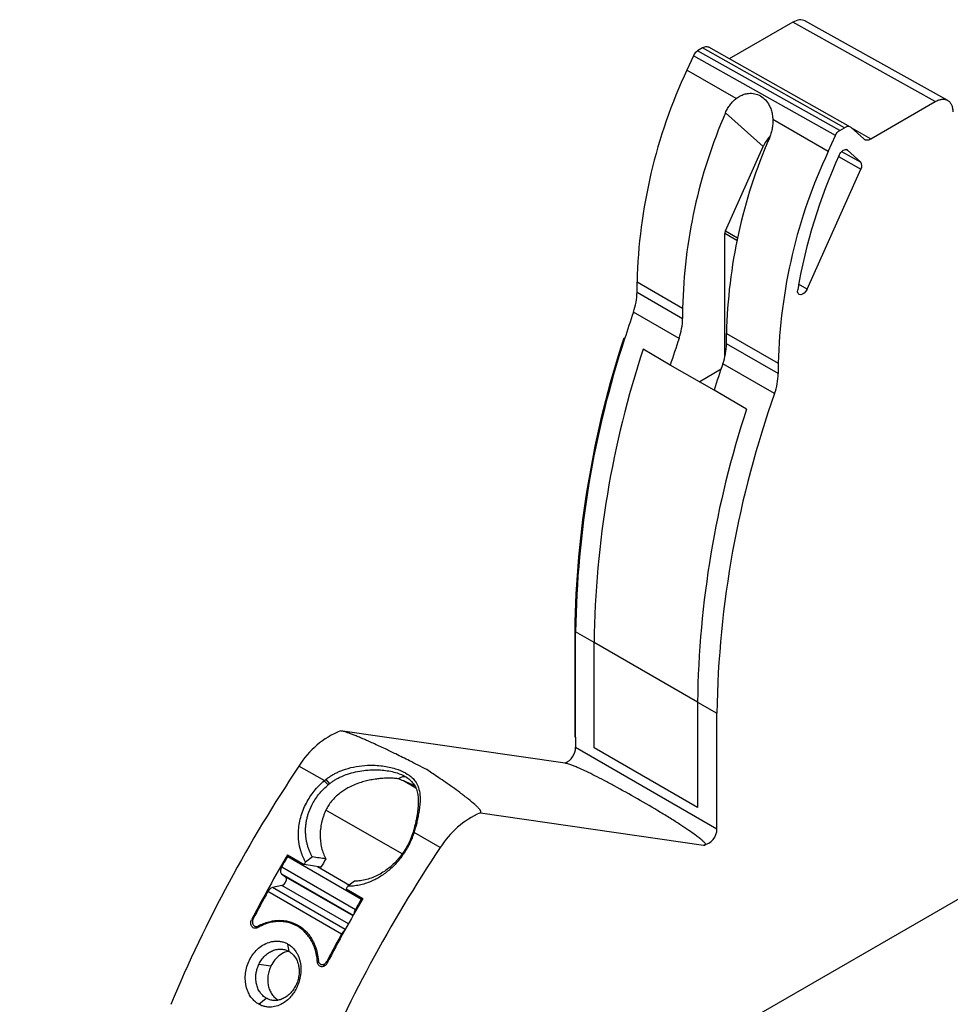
# Model space of a CAD drawing. Header units: millimetres. Extents: x 6 to 543, y 6 to 386.
# Tile 11 of 12: x 450 to 487, y 326 to 366. Entities that reach past the tile are written whole.
import ezdxf

# ---------------------------------------------------------------- set-up
doc = ezdxf.new("R2010")
doc.units = ezdxf.units.MM
doc.header["$LTSCALE"] = 2

msp = doc.modelspace()

# ---------------------------------------------------------------- linework, layer by layer
for p, q in [((481.052, 365.425), (478.491, 363.947)), ((486.794, 362.225), (481.052, 365.425)), ((487.299, 362.272), (481.54, 365.481)), ((477.045, 364.07), (476.787, 363.497)), ((482.772, 360.862), (477.045, 364.07)), ((477.414, 364.387), (477.216, 364.272)), ((482.943, 361.064), (477.216, 364.272)), ((483.131, 361.172), (477.414, 364.387)), ((483.379, 361.198), (477.663, 364.413)), ((478.773, 362.351), (476.787, 363.497)), ((484.194, 360.724), (486.794, 362.225)), ((479.858, 360.409), (478.34, 361.777)), ((482.479, 360.211), (480.246, 361.5)), ((482.943, 361.064), (483.131, 361.172)), ((483.41, 361.176), (483.915, 360.72)), ((483.441, 361.148), (484.194, 360.724)), ((482.479, 360.211), (482.772, 360.862)), ((478.334, 357.016), (479.858, 360.409)), ((483.018, 360.21), (483.792, 359.784)), ((483.255, 360.268), (483.215, 360.29)), ((483.255, 360.268), (483.792, 359.784)), ((482.897, 360.016), (483.798, 359.501)), ((481.626, 354.664), (483.798, 359.501)), ((478.309, 351.912), (478.309, 356.907)), ((478.801, 356.623), (478.309, 356.907)), ((478.334, 357.016), (478.824, 356.733)), ((474.773, 354.958), (476.611, 353.896)), ((474.773, 354.545), (474.773, 354.958)), ((474.773, 354.545), (476.611, 353.484)), ((481.626, 354.664), (481.288, 354.858)), ((476.466, 352.678), (474.627, 353.739)), ((476.611, 353.896), (476.611, 353.484)), ((474.274, 352.666), (474.238, 352.686)), ((478.379, 352.876), (480.465, 351.672)), ((478.379, 352.463), (478.379, 352.876)), ((476.112, 351.604), (475.016, 352.237)), ((480.465, 351.259), (478.379, 352.463)), ((477.88, 350.584), (476.112, 351.604)), ((477.276, 350.932), (478.161, 351.444)), ((480.32, 350.453), (478.234, 351.657)), ((480.465, 351.672), (480.465, 351.259)), ((479.188, 349.829), (477.88, 350.584)), ((472.298, 340.848), (472.263, 340.868)), ((472.263, 340.868), (472.263, 336.618)), ((473.041, 340.419), (472.298, 340.848)), ((472.298, 336.597), (472.298, 340.848)), ((477.213, 338.011), (473.041, 340.419)), ((473.041, 336.169), (473.041, 340.419)), ((477.213, 338.011), (477.99, 337.562)), ((477.213, 338.011), (477.213, 333.76)), ((477.99, 332.906), (477.99, 337.562)), ((471.873, 335.547), (462.827, 336.853)), ((472.298, 336.597), (472.263, 336.618)), ((472.298, 336.597), (472.298, 336.192)), ((472.298, 336.192), (477.99, 332.906)), ((477.213, 333.76), (473.041, 336.169)), ((462.094, 334.886), (461.148, 335.432)), ((462.168, 334.843), (462.094, 334.886)), ((462.226, 334.891), (462.373, 334.72)), ((465.813, 334.632), (465.361, 334.832)), ((465.862, 334.543), (465.361, 334.832)), ((465.302, 331.888), (462.235, 333.658)), ((468.458, 333.545), (477.449, 332.248)), ((492.584, 332.878), (449.891, 308.232)), ((465.726, 332.706), (465.786, 332.754)), ((465.747, 332.772), (465.807, 332.825)), ((466.841, 332.146), (465.786, 332.754)), ((460.684, 331.852), (461.356, 331.464)), ((460.695, 331.787), (463.665, 330.072)), ((460.835, 331.765), (460.695, 331.787)), ((461.687, 331.768), (461.415, 331.565)), ((460.451, 331.367), (463.421, 329.652)), ((462.03, 331.357), (461.356, 331.464)), ((461.888, 331.379), (463.179, 330.635)), ((460.446, 331.082), (460.609, 330.971)), ((460.446, 331.082), (463.331, 329.416)), ((460.609, 330.971), (463.324, 329.403)), ((463.385, 330.788), (463.112, 330.585)), ((462.864, 328.662), (459.894, 330.377)), ((460.462, 330.62), (460.077, 330.538)), ((463.01, 328.845), (460.077, 330.538)), ((463.138, 329.075), (460.462, 330.62)), ((463.053, 330.484), (463.724, 330.096)), ((463.665, 330.072), (463.706, 330.066)), ((460.917, 329.095), (460.592, 329.146)), ((459.395, 328.966), (459.538, 328.943)), ((459.603, 328.971), (459.511, 328.985)), ((460.748, 327.961), (460.705, 328.256)), ((461.893, 327.531), (461.95, 327.522)), ((462.313, 327.546), (462.271, 327.553)), ((459.537, 327.448), (460.016, 327.372)), ((462.056, 327.43), (462.217, 327.404)), ((459.524, 325.833), (459.829, 326.074))]:
    msp.add_line(p, q)
at = {"flags": 128}
for points in [[(482.918, 360.063), (482.95, 360.124), (482.99, 360.179), (483.036, 360.226), (483.084, 360.262), (483.133, 360.285), (483.179, 360.294), (483.22, 360.288), (483.255, 360.268)], [(481.626, 354.664), (481.576, 354.577), (481.511, 354.504), (481.441, 354.455), (481.371, 354.434), (481.312, 354.445), (481.268, 354.485), (481.247, 354.552), (481.25, 354.635)], [(462.168, 334.843), (462.243, 334.759), (462.318, 334.675)], [(460.451, 331.367), (460.43, 331.324), (460.414, 331.281), (460.403, 331.238), (460.4, 331.197), (460.402, 331.16), (460.411, 331.128), (460.426, 331.101), (460.446, 331.082)], [(460.462, 330.62), (460.508, 330.639), (460.553, 330.675), (460.593, 330.724), (460.624, 330.781), (460.642, 330.841), (460.646, 330.896), (460.634, 330.941), (460.609, 330.971)]]:
    msp.add_lwpolyline(points, dxfattribs=at)
for centre, radius, start, end in [((496.082, 354.439), 21.315, 154.852, 178.6051), ((497.501, 353.443), 20.894, 156.4939, 178.7573), ((499.268, 352.423), 20.894, 156.4939, 178.7573), ((501.774, 351.153), 21.315, 154.852, 178.6051), ((503.222, 350.852), 22.296, 155.598, 170.2294), ((483.58, 359.638), 0.257, 327.828, 34.8045), ((478.579, 356.901), 0.271, 154.852, 178.6051), ((472.252, 354.584), 2.521, 340.4131, 359.103), ((521.149, 337.812), 49.172, 161.1011, 162.4183), ((474.091, 353.523), 2.521, 340.4131, 359.103), ((511.836, 340.327), 39.576, 161.8035, 179.2169), ((511.871, 340.307), 39.576, 161.8035, 179.2169), ((522.987, 336.751), 49.171, 161.1011, 162.4183), ((512.613, 339.878), 39.576, 161.8035, 179.2169), ((475.858, 352.503), 2.521, 340.4131, 359.103), ((524.754, 335.731), 49.171, 161.1011, 162.4183), ((477.944, 351.298), 2.521, 340.4131, 359.103), ((518.324, 336.93), 40.339, 160.4131, 179.103), ((516.785, 337.47), 39.576, 161.8035, 179.2169), ((464.139, 333.601), 3.507, 111.9776, 148.5286), ((471.562, 336.215), 0.737, 295.0201, 358.2614), ((508.26, 303.889), 56.696, 146.196, 157.2409), ((469.881, 330.268), 3.573, 113.4679, 148.2949), ((477.342, 332.888), 0.649, 279.5433, 1.655), ((513.952, 300.603), 56.696, 146.196, 157.2409), ((509.893, 302.941), 57.073, 149.5657, 152.5619), ((509.991, 302.868), 57.153, 149.6024, 150.0892), ((510.57, 302.551), 57.079, 149.449, 149.5668), ((509.529, 303.152), 55.241, 148.8956, 149.2977), ((509.832, 302.955), 56.971, 151.2281, 152.493), ((460.175, 330.243), 0.311, 108.3409, 154.5277), ((512.321, 301.54), 57.141, 149.4493, 149.5668), ((512.933, 301.186), 57.073, 149.5657, 152.5619), ((512.961, 301.153), 57.153, 149.6024, 150.0892), ((463.733, 329.465), 0.364, 149.0443, 177.1108), ((463.191, 328.491), 0.369, 124.3285, 152.3225), ((512.802, 301.241), 56.971, 151.2281, 152.493)]:
    msp.add_arc(centre, radius, start, end)
for points, knots in [([(481.547, 365.476), (481.475, 365.502), (481.331, 365.553), (481.146, 365.468), (481.052, 365.425)], [0, 0, 0, 0, 0.494393, 1, 1, 1, 1]), ([(477.661, 364.41), (477.653, 364.415), (477.627, 364.433), (477.57, 364.438), (477.495, 364.428), (477.441, 364.4), (477.414, 364.387)], [0, 0, 0, 0, 0.125965, 0.41731, 0.708655, 1, 1, 1, 1]), ([(478.773, 362.351), (478.799, 362.369), (478.85, 362.407), (478.931, 362.453), (479.012, 362.491), (479.096, 362.521), (479.18, 362.543), (479.321, 362.565), (479.518, 362.557), (479.752, 362.465), (479.955, 362.304), (480.094, 362.103), (480.181, 361.899), (480.231, 361.706), (480.241, 361.569), (480.246, 361.5)], [0, 0, 0, 0, 0.042922, 0.085126, 0.126895, 0.16852, 0.210295, 0.252512, 0.37654, 0.500103, 0.623458, 0.747695, 0.831526, 0.914846, 1, 1, 1, 1]), ([(478.34, 361.777), (478.353, 361.805), (478.378, 361.862), (478.421, 361.943), (478.468, 362.022), (478.539, 362.122), (478.636, 362.239), (478.727, 362.313), (478.773, 362.351)], [0, 0, 0, 0, 0.123555, 0.246837, 0.370422, 0.494884, 0.748006, 1, 1, 1, 1]), ([(486.794, 362.225), (486.817, 362.238), (486.863, 362.263), (486.932, 362.291), (486.999, 362.31), (487.065, 362.321), (487.128, 362.323), (487.187, 362.316), (487.243, 362.3), (487.295, 362.276), (487.341, 362.244), (487.383, 362.203), (487.418, 362.155), (487.448, 362.1), (487.472, 362.037), (487.488, 361.969), (487.499, 361.896), (487.5, 361.843), (487.501, 361.817)], [0, 0, 0, 0, 0.062501, 0.125002, 0.187502, 0.250002, 0.312502, 0.375001, 0.437501, 0.5, 0.562499, 0.624999, 0.687498, 0.749998, 0.812498, 0.874998, 0.937499, 1, 1, 1, 1]), ([(480.246, 361.5), (480.247, 361.468), (480.248, 361.405), (480.243, 361.309), (480.233, 361.213), (480.212, 361.086), (480.175, 360.931), (480.13, 360.814), (480.108, 360.756)], [0, 0, 0, 0, 0.126259, 0.252127, 0.378291, 0.50543, 0.753295, 1, 1, 1, 1]), ([(480.137, 360.828), (480.13, 360.822), (480.012, 360.713), (479.933, 360.557), (479.858, 360.409)], [0, 0, 0, 0, 0.061841, 1, 1, 1, 1]), ([(483.915, 360.72), (483.924, 360.714), (483.941, 360.7), (483.971, 360.686), (484.003, 360.678), (484.05, 360.675), (484.114, 360.684), (484.167, 360.711), (484.194, 360.724)], [0, 0, 0, 0, 0.125347, 0.24944, 0.373907, 0.500361, 0.749444, 1, 1, 1, 1]), ([(466.298, 335.29), (466.067, 335.408), (465.652, 335.622), (465.096, 335.898), (464.607, 336.134), (464.165, 336.341), (463.799, 336.503), (463.544, 336.611), (463.381, 336.676), (463.236, 336.732), (463.109, 336.777), (462.999, 336.812), (462.908, 336.838), (462.852, 336.848), (462.827, 336.853)], [0, 0, 0, 0, 0.207886, 0.373253, 0.496108, 0.640748, 0.7603, 0.811145, 0.856348, 0.895944, 0.929986, 0.95856, 0.981808, 1, 1, 1, 1]), ([(462.226, 334.891), (462.264, 334.92), (462.341, 334.978), (462.464, 335.057), (462.593, 335.13), (462.729, 335.196), (462.872, 335.256), (463.112, 335.342), (463.458, 335.427), (463.863, 335.469), (464.218, 335.469), (464.6, 335.436), (465.026, 335.345), (465.442, 335.172), (465.695, 334.989), (465.856, 334.804), (465.928, 334.669), (465.992, 334.489), (466.033, 334.268), (466.029, 333.97), (466, 333.689), (465.963, 333.463), (465.918, 333.244), (465.868, 333.036), (465.827, 332.894), (465.807, 332.825)], [0, 0, 0, 0, 0.0205534, 0.0414448, 0.0627174, 0.0844124, 0.1065686, 0.1292223, 0.1940533, 0.2590135, 0.3042918, 0.346616, 0.4250999, 0.49513, 0.5590203, 0.5995168, 0.6541958, 0.6664383, 0.735406, 0.8104299, 0.8542473, 0.8973255, 0.9328972, 0.9670665, 1, 1, 1, 1]), ([(477.449, 332.248), (477.462, 332.247), (477.487, 332.244), (477.522, 332.252), (477.535, 332.276), (477.519, 332.316), (477.471, 332.372), (477.389, 332.449), (477.271, 332.545), (477.094, 332.678), (476.849, 332.849), (476.527, 333.062), (476.145, 333.304), (475.563, 333.662), (474.797, 334.113), (474.036, 334.538), (473.463, 334.845), (473.09, 335.037), (472.757, 335.202), (472.491, 335.326), (472.292, 335.412), (472.162, 335.463), (472.064, 335.498), (471.991, 335.521), (471.929, 335.537), (471.891, 335.544), (471.873, 335.547)], [0, 0, 0, 0, 0.007502, 0.014442, 0.021499, 0.029906, 0.043394, 0.062256, 0.086692, 0.116789, 0.165907, 0.224399, 0.292297, 0.369619, 0.530838, 0.688972, 0.756686, 0.817456, 0.87296, 0.91831, 0.943602, 0.964148, 0.975869, 0.985683, 0.993674, 1, 1, 1, 1]), ([(462.373, 334.72), (462.408, 334.747), (462.481, 334.802), (462.6, 334.879), (462.73, 334.952), (462.897, 335.033), (463.127, 335.122), (463.427, 335.206), (463.728, 335.257), (464.112, 335.29), (464.571, 335.281), (465.068, 335.183), (465.496, 334.999), (465.739, 334.779), (465.87, 334.543), (465.93, 334.35), (465.959, 334.123), (465.96, 333.878), (465.937, 333.641), (465.909, 333.455), (465.881, 333.3), (465.844, 333.132), (465.799, 332.951), (465.764, 332.83), (465.747, 332.772)], [0, 0, 0, 0, 0.020181, 0.041613, 0.064276, 0.088142, 0.125951, 0.176606, 0.229568, 0.264805, 0.352221, 0.438557, 0.500642, 0.590971, 0.637431, 0.690925, 0.736114, 0.798846, 0.853073, 0.881137, 0.906074, 0.939589, 0.970919, 1, 1, 1, 1]), ([(468.458, 333.545), (468.463, 333.548), (468.475, 333.554), (468.483, 333.567), (468.485, 333.583), (468.481, 333.602), (468.471, 333.626), (468.455, 333.652), (468.433, 333.683), (468.404, 333.717), (468.37, 333.754), (468.329, 333.796), (468.283, 333.84), (468.17, 333.943), (467.957, 334.119), (467.656, 334.349), (467.321, 334.592), (467.011, 334.81), (466.664, 335.047), (466.435, 335.199), (466.298, 335.29)], [0, 0, 0, 0, 0.00625, 0.013349, 0.021791, 0.031873, 0.04377, 0.05759, 0.0734, 0.091244, 0.111154, 0.133152, 0.157255, 0.183476, 0.300631, 0.450806, 0.575599, 0.72247, 0.834214, 1, 1, 1, 1]), ([(461.415, 331.565), (461.395, 331.601), (461.356, 331.672), (461.304, 331.783), (461.259, 331.899), (461.193, 332.097), (461.131, 332.388), (461.116, 332.745), (461.149, 333.072), (461.212, 333.367), (461.309, 333.66), (461.436, 333.937), (461.587, 334.194), (461.757, 334.428), (461.95, 334.648), (462.095, 334.778), (462.168, 334.843)], [0, 0, 0, 0, 0.037298, 0.07454, 0.111828, 0.149267, 0.260421, 0.370437, 0.450693, 0.531423, 0.614221, 0.69697, 0.77253, 0.847587, 0.923097, 1, 1, 1, 1]), ([(461.687, 331.768), (461.666, 331.807), (461.623, 331.886), (461.567, 332.013), (461.519, 332.145), (461.479, 332.283), (461.448, 332.426), (461.426, 332.572), (461.414, 332.721), (461.413, 332.872), (461.421, 333.024), (461.44, 333.175), (461.47, 333.324), (461.531, 333.555), (461.665, 333.887), (461.867, 334.202), (462.094, 334.471), (462.229, 334.594), (462.318, 334.675)], [0, 0, 0, 0, 0.046011, 0.09259, 0.13962, 0.186978, 0.234541, 0.282188, 0.329805, 0.377282, 0.424522, 0.471435, 0.517943, 0.56398, 0.688513, 0.837856, 0.893676, 1, 1, 1, 1]), ([(465.138, 334.924), (465.108, 334.927), (465.049, 334.934), (464.949, 334.941), (464.841, 334.945), (464.722, 334.945), (464.593, 334.941), (464.442, 334.93), (464.257, 334.91), (464.044, 334.876), (463.82, 334.825), (463.591, 334.758), (463.356, 334.67), (463.138, 334.564), (462.952, 334.454), (462.782, 334.334), (462.617, 334.192), (462.463, 334.024), (462.333, 333.848), (462.268, 333.721), (462.235, 333.658)], [0, 0, 0, 0, 0.035207, 0.072012, 0.11049, 0.150705, 0.192712, 0.236562, 0.293848, 0.364473, 0.4297, 0.494933, 0.570301, 0.643821, 0.699969, 0.752489, 0.818384, 0.881299, 0.941673, 1, 1, 1, 1]), ([(465.441, 335.005), (465.419, 335.005), (465.317, 335.005), (465.217, 334.96), (465.138, 334.924)], [0, 0, 0, 0, 0.205554, 1, 1, 1, 1]), ([(462.235, 333.658), (462.217, 333.617), (462.179, 333.534), (462.132, 333.408), (462.091, 333.28), (462.047, 333.108), (462.009, 332.892), (461.995, 332.634), (462.011, 332.38), (462.056, 332.137), (462.126, 331.903), (462.195, 331.761), (462.229, 331.69)], [0, 0, 0, 0, 0.0625327, 0.1248027, 0.1870399, 0.2494744, 0.3741823, 0.4993673, 0.6240247, 0.7496008, 0.8742878, 1, 1, 1, 1]), ([(465.786, 332.754), (465.772, 332.71), (465.743, 332.621), (465.691, 332.489), (465.634, 332.359), (465.571, 332.231), (465.501, 332.105), (465.369, 331.888), (465.151, 331.593), (464.818, 331.257), (464.448, 330.978), (464.108, 330.799), (463.817, 330.692), (463.582, 330.629), (463.346, 330.591), (463.19, 330.587), (463.112, 330.585)], [0, 0, 0, 0, 0.038051, 0.075847, 0.113506, 0.151145, 0.188884, 0.226839, 0.350646, 0.473885, 0.596656, 0.718324, 0.788959, 0.85897, 0.929077, 1, 1, 1, 1]), ([(465.726, 332.706), (465.709, 332.657), (465.675, 332.559), (465.614, 332.413), (465.531, 332.243), (465.422, 332.054), (465.234, 331.779), (464.963, 331.472), (464.642, 331.213), (464.359, 331.043), (464.119, 330.932), (463.873, 330.852), (463.627, 330.801), (463.465, 330.793), (463.385, 330.788)], [0, 0, 0, 0, 0.0478588, 0.0957359, 0.1435667, 0.21855, 0.2901816, 0.4395134, 0.578723, 0.6622357, 0.7468101, 0.8317911, 0.9164434, 1, 1, 1, 1]), ([(459.486, 328.921), (459.472, 328.913), (459.444, 328.899), (459.4, 328.891), (459.35, 328.893), (459.296, 328.912), (459.248, 328.956), (459.215, 329.017), (459.203, 329.09), (459.209, 329.168), (459.23, 329.216), (459.24, 329.24)], [0, 0, 0, 0, 0.084316, 0.166484, 0.250271, 0.374676, 0.49914, 0.623462, 0.748556, 0.87431, 1, 1, 1, 1]), ([(459.301, 329.268), (459.295, 329.254), (459.283, 329.228), (459.272, 329.186), (459.269, 329.144), (459.275, 329.09), (459.297, 329.026), (459.335, 328.996), (459.354, 328.982)], [0, 0, 0, 0, 0.128039, 0.250995, 0.373816, 0.501464, 0.750179, 1, 1, 1, 1]), ([(461.893, 327.531), (461.889, 327.575), (461.882, 327.664), (461.861, 327.794), (461.834, 327.92), (461.799, 328.042), (461.757, 328.16), (461.708, 328.275), (461.638, 328.413), (461.538, 328.569), (461.358, 328.78), (461.091, 328.991), (460.779, 329.114), (460.511, 329.162), (460.302, 329.168), (460.093, 329.147), (459.887, 329.099), (459.683, 329.026), (459.552, 328.956), (459.486, 328.921)], [0, 0, 0, 0, 0.035832, 0.071317, 0.106606, 0.141847, 0.177192, 0.212791, 0.248792, 0.312216, 0.376266, 0.500044, 0.623822, 0.687855, 0.751297, 0.814, 0.875816, 0.937547, 1, 1, 1, 1]), ([(459.511, 328.985), (459.546, 329.004), (459.615, 329.04), (459.721, 329.086), (459.828, 329.125), (459.937, 329.157), (460.057, 329.185), (460.188, 329.205), (460.352, 329.217), (460.538, 329.209), (460.804, 329.159), (461.116, 329.035), (461.383, 328.825), (461.564, 328.616), (461.669, 328.456), (461.747, 328.305), (461.822, 328.126), (461.895, 327.89), (461.92, 327.688), (461.932, 327.588)], [0, 0, 0, 0, 0.032845, 0.065573, 0.098299, 0.131133, 0.164189, 0.206708, 0.248891, 0.312253, 0.376338, 0.500061, 0.623785, 0.687851, 0.751231, 0.793402, 0.835933, 0.918126, 1, 1, 1, 1]), ([(459.354, 328.982), (459.366, 328.976), (459.39, 328.965), (459.43, 328.961), (459.471, 328.967), (459.498, 328.979), (459.511, 328.985)], [0, 0, 0, 0, 0.24979, 0.498423, 0.748905, 1, 1, 1, 1]), ([(459.524, 325.833), (459.501, 325.847), (459.454, 325.875), (459.389, 325.927), (459.327, 325.984), (459.246, 326.071), (459.156, 326.198), (459.029, 326.463), (458.95, 326.881), (459.026, 327.34), (459.176, 327.674), (459.328, 327.902), (459.517, 328.098), (459.748, 328.257), (459.965, 328.34), (460.149, 328.373), (460.291, 328.379), (460.433, 328.362), (460.575, 328.323), (460.662, 328.278), (460.705, 328.256)], [0, 0, 0, 0, 0.023516, 0.047025, 0.070656, 0.094536, 0.145846, 0.197005, 0.323896, 0.453441, 0.518167, 0.582414, 0.649897, 0.717835, 0.795868, 0.83454, 0.872779, 0.915439, 0.95759, 1, 1, 1, 1]), ([(460.705, 328.256), (460.73, 328.241), (460.779, 328.211), (460.846, 328.157), (460.91, 328.098), (460.968, 328.031), (461.028, 327.95), (461.086, 327.85), (461.14, 327.729), (461.183, 327.598), (461.22, 327.412), (461.234, 327.17), (461.185, 326.813), (461.067, 326.496), (460.908, 326.246), (460.771, 326.079), (460.605, 325.93), (460.399, 325.805), (460.209, 325.739), (460.046, 325.714), (459.918, 325.711), (459.786, 325.729), (459.649, 325.767), (459.565, 325.811), (459.524, 325.833)], [0, 0, 0, 0, 0.024869, 0.049485, 0.073998, 0.098562, 0.123328, 0.157401, 0.192418, 0.228527, 0.263867, 0.335317, 0.405499, 0.519197, 0.569056, 0.618178, 0.677025, 0.736239, 0.807629, 0.84241, 0.876211, 0.918161, 0.959195, 1, 1, 1, 1]), ([(459.537, 327.448), (459.552, 327.478), (459.584, 327.539), (459.639, 327.624), (459.701, 327.704), (459.791, 327.8), (459.916, 327.904), (460.084, 327.996), (460.263, 328.05), (460.44, 328.059), (460.605, 328.032), (460.701, 327.984), (460.748, 327.961)], [0, 0, 0, 0, 0.062503, 0.125018, 0.187545, 0.250086, 0.373812, 0.499914, 0.633874, 0.761843, 0.883867, 1, 1, 1, 1]), ([(460.748, 327.961), (460.769, 327.948), (460.814, 327.92), (460.875, 327.869), (460.934, 327.809), (460.987, 327.74), (461.035, 327.663), (461.077, 327.577), (461.11, 327.483), (461.14, 327.362), (461.16, 327.196), (461.15, 326.992), (461.103, 326.781), (461.026, 326.587), (460.92, 326.407), (460.788, 326.251), (460.639, 326.127), (460.476, 326.038), (460.308, 325.987), (460.139, 325.976), (459.976, 326.002), (459.878, 326.05), (459.829, 326.074)], [0, 0, 0, 0, 0.028564, 0.057901, 0.088016, 0.118913, 0.150593, 0.183061, 0.216319, 0.25037, 0.304378, 0.375256, 0.437688, 0.500124, 0.564417, 0.628174, 0.691404, 0.754118, 0.816324, 0.878033, 0.939255, 1, 1, 1, 1]), ([(460.753, 327.956), (460.717, 327.953), (460.597, 327.942), (460.395, 327.831), (460.171, 327.639), (460.067, 327.46), (460.016, 327.372)], [0, 0, 0, 0, 0.120496, 0.409119, 0.70771, 1, 1, 1, 1]), ([(462.281, 327.485), (462.272, 327.47), (462.255, 327.44), (462.22, 327.402), (462.174, 327.367), (462.117, 327.342), (462.051, 327.338), (461.989, 327.357), (461.94, 327.399), (461.904, 327.458), (461.897, 327.507), (461.893, 327.531)], [0, 0, 0, 0, 0.084567, 0.167338, 0.252006, 0.377022, 0.501422, 0.62578, 0.750294, 0.874794, 1, 1, 1, 1]), ([(462.015, 327.445), (462.004, 327.453), (461.983, 327.467), (461.958, 327.5), (461.94, 327.541), (461.935, 327.572), (461.932, 327.588)], [0, 0, 0, 0, 0.237884, 0.483725, 0.737707, 1, 1, 1, 1]), ([(462.015, 327.445), (462.025, 327.44), (462.047, 327.43), (462.082, 327.425), (462.118, 327.428), (462.166, 327.443), (462.225, 327.48), (462.256, 327.529), (462.271, 327.553)], [0, 0, 0, 0, 0.1281449, 0.2509637, 0.3735288, 0.5009432, 0.7501507, 1, 1, 1, 1]), ([(459.829, 326.074), (459.805, 326.089), (459.757, 326.119), (459.691, 326.175), (459.63, 326.239), (459.576, 326.31), (459.529, 326.388), (459.489, 326.472), (459.457, 326.561), (459.429, 326.667), (459.41, 326.795), (459.406, 326.946), (459.424, 327.109), (459.464, 327.281), (459.512, 327.391), (459.537, 327.448)], [0, 0, 0, 0, 0.0628859, 0.1256591, 0.1883222, 0.2508779, 0.313329, 0.3756782, 0.4379282, 0.5000818, 0.587911, 0.6818118, 0.7817906, 0.8878521, 1, 1, 1, 1]), ([(460.016, 327.372), (460.001, 327.34), (459.973, 327.278), (459.939, 327.18), (459.914, 327.08), (459.89, 326.945), (459.882, 326.775), (459.907, 326.577), (459.964, 326.393), (460.052, 326.231), (460.166, 326.093), (460.26, 326.03), (460.307, 325.998)], [0, 0, 0, 0, 0.062892, 0.125162, 0.187412, 0.250248, 0.375241, 0.500217, 0.625135, 0.750084, 0.87495, 1, 1, 1, 1])]:
    msp.add_open_spline(points, degree=3, knots=knots)
for points in [[(477.216, 364.272), (477.149, 364.234), (477.083, 364.156), (477.045, 364.07)], [(482.772, 360.862), (482.81, 360.947), (482.876, 361.025), (482.943, 361.064)], [(483.41, 361.176), (483.343, 361.236), (483.237, 361.234), (483.131, 361.172)], [(462.168, 334.843), (462.187, 334.859), (462.207, 334.875), (462.226, 334.891)], [(462.318, 334.675), (462.336, 334.69), (462.355, 334.705), (462.373, 334.72)], [(465.361, 334.832), (465.287, 334.863), (465.213, 334.894), (465.138, 334.924)], [(465.747, 332.772), (465.74, 332.75), (465.733, 332.728), (465.726, 332.706)], [(465.807, 332.825), (465.8, 332.802), (465.793, 332.778), (465.786, 332.754)], [(462.229, 331.69), (462.049, 331.716), (461.868, 331.742), (461.687, 331.768)]]:
    msp.add_open_spline(points, degree=3)

doc.saveas('drawing.dxf')
